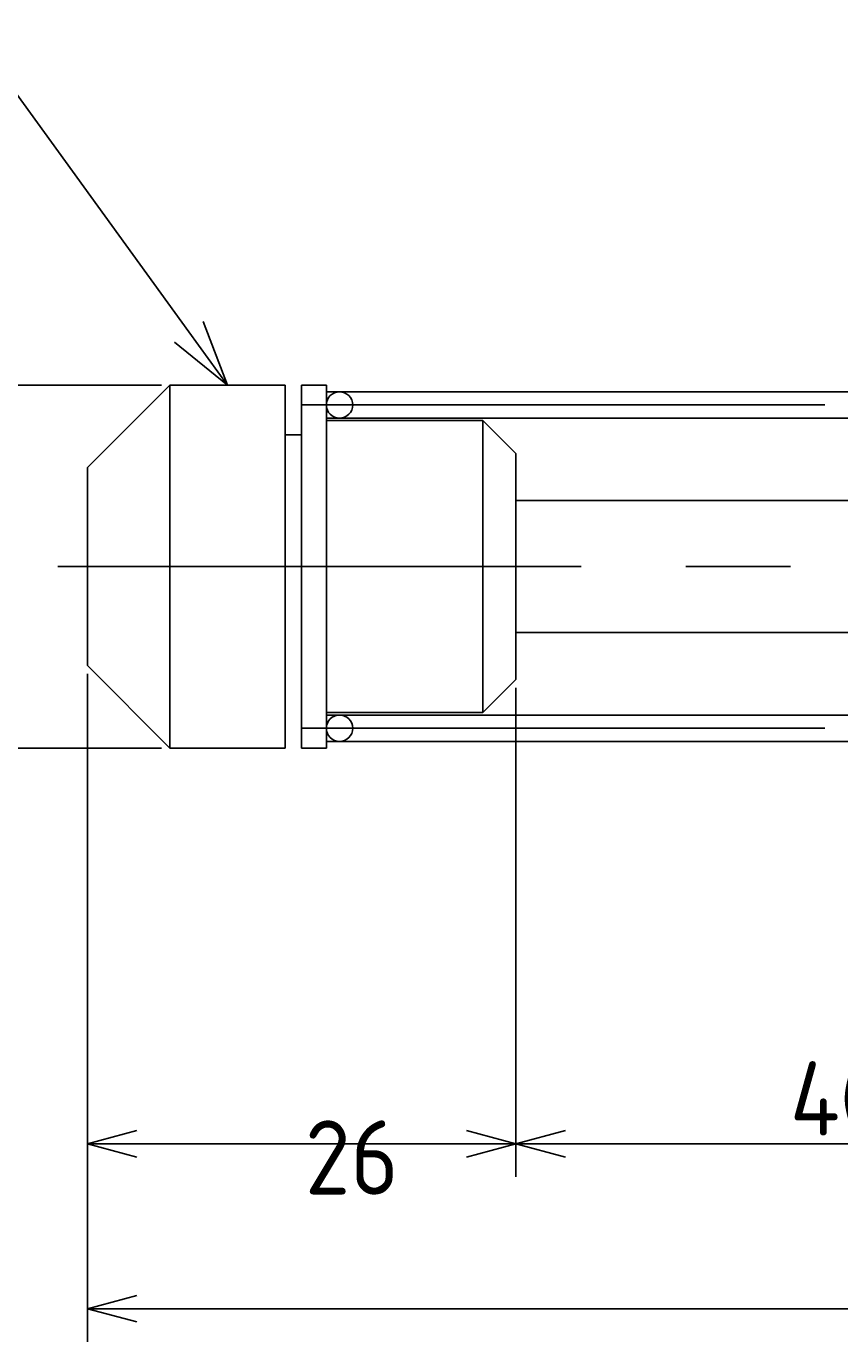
# Model space of a CAD drawing. Extents: x 40 to 378, y 107 to 224.
# Tile 2 of 4: x 180 to 230, y 138 to 218. Entities that reach past the tile are written whole.
import ezdxf

# ---------------------------------------------------------------- set-up
doc = ezdxf.new("R2010")
doc.units = 0
doc.linetypes.add('CENTER', pattern=[50.8, 31.75, -6.35, 6.35, -6.35])
doc.linetypes.add('PHANTOM', pattern=[63.5, 31.75, -6.35, 6.35, -6.35, 6.35, -6.35])
doc.layers.get('0').update_dxf_attribs({"linetype": 'CONTINUOUS'})
doc.layers.get('DEFPOINTS').update_dxf_attribs({"linetype": 'CONTINUOUS'})
doc.layers.add('図形', color=7, linetype='CONTINUOUS')
doc.layers.add('寸法_文字', color=3, linetype='CONTINUOUS')
doc.layers.get('0').off()
doc.styles.add('DIMENSION', font='isocp.shx', dxfattribs={"bigfont": 'bigfont.shx'})
doc.dimstyles.get("Standard").update_dxf_attribs({"dimtxt": 0.18, "dimasz": 0.18, "dimexe": 0.18, "dimexo": 0.0625, "dimgap": 0.09, "dimtad": 0, "dimtih": 1, "dimtoh": 1, "dimzin": 0, "dimcen": 0.09, "dimazin": 3, "dimtfac": 1, "dimtofl": 0, "dimtmove": 0, "dimatfit": 3})

# ---------------------------------------------------------------- blocks, each defined once
blk = doc.blocks.new('_OPEN30')
at = {"color": 0, "linetype": 'BYBLOCK'}
for p, q in [((-1, 0.268), (0, 0)), ((0, 0), (-1, -0.268)), ((0, 0), (-1, 0))]:
    blk.add_line(p, q, dxfattribs=at)
blk = doc.blocks.new('*U10')
at = {"layer": '寸法_文字', "color": 3, "style": 'DIMENSION'}
blk.add_text('∅22', height=4.5, rotation=90, dxfattribs=at).set_placement((174.302, 179.379))
blk = doc.blocks.new('*D9')
at = {"layer": 'DEFPOINTS', "color": 0}
for p in [(189, 196), (174.802, 174), (189, 174)]:
    blk.add_point(p, dxfattribs=at)
at = {"layer": '寸法_文字', "color": 3}
for p, q in [((188.5, 196), (172.802, 196)), ((174.802, 193), (174.802, 177)), ((188.5, 174), (172.802, 174))]:
    blk.add_line(p, q, dxfattribs=at)
at = {"layer": '寸法_文字', "color": 3, "xscale": 3, "yscale": 3, "zscale": 3}
for p, rotation in [((174.802, 196), 90), ((174.802, 174), 270)]:
    blk.add_blockref('_OPEN30', p, dxfattribs=dict(at, rotation=rotation))
at = {"layer": '寸法_文字'}
blk.add_blockref('*U10', (0, 0), dxfattribs=at)
blk = doc.blocks.new('*U18')
at = {"layer": '寸法_文字', "color": 3, "style": 'DIMENSION'}
blk.add_text('40', height=4.5, dxfattribs=at).set_placement((226.623, 150.5))
blk = doc.blocks.new('*D17')
at = {"layer": 'DEFPOINTS', "color": 0}
for p in [(210, 178.15), (250, 177.65), (210, 150)]:
    blk.add_point(p, dxfattribs=at)
at = {"layer": '寸法_文字', "color": 3}
for p, q in [((210, 177.65), (210, 148)), ((250, 177.15), (250, 148)), ((247, 150), (213, 150))]:
    blk.add_line(p, q, dxfattribs=at)
at = {"layer": '寸法_文字'}
blk.add_blockref('*U18', (0, 0), dxfattribs=at)
at = {"layer": '寸法_文字', "color": 3, "xscale": 3, "yscale": 3, "zscale": 3, "rotation": 180}
blk.add_blockref('_OPEN30', (210, 150), dxfattribs=at)
at = {"layer": '寸法_文字', "color": 3, "xscale": 3, "yscale": 3, "zscale": 3}
blk.add_blockref('_OPEN30', (250, 150), dxfattribs=at)
blk = doc.blocks.new('*D19')
at = {"layer": 'DEFPOINTS', "color": 0}
for p in [(184, 179), (210, 178.15), (184, 150)]:
    blk.add_point(p, dxfattribs=at)
at = {"layer": '寸法_文字', "color": 3}
for p, q in [((184, 178.5), (184, 148)), ((210, 177.65), (210, 148)), ((207, 150), (187, 150))]:
    blk.add_line(p, q, dxfattribs=at)
at = {"layer": '寸法_文字', "color": 3, "xscale": 3, "yscale": 3, "zscale": 3, "rotation": 180}
blk.add_blockref('_OPEN30', (184, 150), dxfattribs=at)
at = {"layer": '寸法_文字', "color": 3, "xscale": 3, "yscale": 3, "zscale": 3}
blk.add_blockref('_OPEN30', (210, 150), dxfattribs=at)
at = {"layer": '寸法_文字', "color": 3, "style": 'DIMENSION'}
blk.add_text('26', height=4.5, dxfattribs=at).set_placement((197.202, 146.92))
blk = doc.blocks.new('*U21')
at = {"layer": '寸法_文字', "color": 3, "style": 'DIMENSION'}
blk.add_text('(190.5)', height=4.5, dxfattribs=at).set_placement((273.417, 140.725))
blk = doc.blocks.new('*D20')
at = {"layer": 'DEFPOINTS', "color": 0}
for p in [(184, 179), (374.5, 173.5), (184, 140)]:
    blk.add_point(p, dxfattribs=at)
at = {"layer": '寸法_文字', "color": 3}
for p, q in [((184, 178.5), (184, 138)), ((374.5, 173), (374.5, 138)), ((371.5, 140), (187, 140))]:
    blk.add_line(p, q, dxfattribs=at)
at = {"layer": '寸法_文字'}
blk.add_blockref('*U21', (0, 0), dxfattribs=at)
at = {"layer": '寸法_文字', "color": 3, "xscale": 3, "yscale": 3, "zscale": 3, "rotation": 180}
blk.add_blockref('_OPEN30', (184, 140), dxfattribs=at)
at = {"layer": '寸法_文字', "color": 3, "xscale": 3, "yscale": 3, "zscale": 3}
blk.add_blockref('_OPEN30', (374.5, 140), dxfattribs=at)

msp = doc.modelspace()

# ---------------------------------------------------------------- linework, layer by layer
at = {"layer": '図形'}
for p, q in [((184, 191), (189, 196)), ((189, 196), (189, 185)), ((189, 196), (196, 196)), ((196, 196), (196, 185)), ((197, 196), (197, 174)), ((197, 196), (198.5, 196)), ((198.5, 196), (198.5, 174)), ((198.5, 193.85), (208, 193.85)), ((208, 193.85), (208, 176.15)), ((210, 191.85), (208, 193.85)), ((196, 193), (197, 193)), ((210, 191.85), (210, 178.15)), ((184, 191), (184, 185)), ((250, 189), (210, 189)), ((184, 179), (184, 185)), ((189, 174), (189, 185)), ((196, 174), (196, 185)), ((250, 181), (210, 181)), ((184, 179), (189, 174)), ((210, 178.15), (208, 176.15)), ((198.5, 176.15), (208, 176.15)), ((189, 174), (196, 174)), ((197, 174), (198.5, 174))]:
    msp.add_line(p, q, dxfattribs=at)
at = {"layer": '図形', "color": 5, "linetype": 'PHANTOM'}
for p, q in [((198.5, 195.6), (255, 195.6)), ((198.5, 194), (255, 194)), ((198.5, 176), (255, 176)), ((198.5, 174.4), (255, 174.4))]:
    msp.add_line(p, q, dxfattribs=at)
at = {"layer": '図形', "color": 3, "linetype": 'CENTER'}
for p, q in [((197, 194.8), (257.5, 194.8)), ((182.207, 185), (377.698, 185)), ((197, 175.2), (257.5, 175.2))]:
    msp.add_line(p, q, dxfattribs=at)
at = {"layer": '図形'}
for centre in [(199.3, 194.8), (199.3, 175.2)]:
    msp.add_circle(centre, 0.8, dxfattribs=at)
at = {"layer": '寸法_文字', "linetype": 'BYBLOCK'}
msp.add_lwpolyline([(190.15, 199.237), (176.703, 217.763)], dxfattribs=at)

# ---------------------------------------------------------------- block references
at = {"layer": '寸法_文字', "xscale": 4, "yscale": 4, "zscale": 4, "rotation": 305.9752962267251}
msp.add_blockref('_OPEN30', (192.5, 196), dxfattribs=at)

# ---------------------------------------------------------------- dimensions: what is measured, and where the dimension line sits
at = {"layer": '寸法_文字'}
dim = msp.add_linear_dim(base=(174.802, 174), p1=(189, 196), p2=(189, 174), angle=90, text='%%c<>', dimstyle='Standard', dxfattribs=at)
dim.commit()
dim.dimension.update_dxf_attribs({"geometry": '*D9', "text_midpoint": (174.802, 184.689), "dimtype": 128})
dim = msp.add_linear_dim(base=(184, 150), p1=(210, 178.15), p2=(184, 179), dimstyle='Standard', override={"dimtmove": 2}, dxfattribs=at)
dim.commit()
dim.dimension.update_dxf_attribs({"geometry": '*D19', "text_midpoint": (197.202, 152.77), "dimtype": 128})
dim = msp.add_linear_dim(base=(184, 140), p1=(374.5, 173.5), p2=(184, 179), text='(<>)', dimstyle='Standard', dxfattribs=at)
dim.commit()
dim.dimension.update_dxf_attribs({"geometry": '*D20', "text_midpoint": (281.75, 140), "dimtype": 128})
dim = msp.add_linear_dim(base=(210, 150), p1=(250, 177.65), p2=(210, 178.15), dimstyle='Standard', dxfattribs=at)
dim.commit()
dim.dimension.update_dxf_attribs({"geometry": '*D17', "text_midpoint": (230, 150), "dimtype": 128})

doc.saveas('drawing.dxf')
